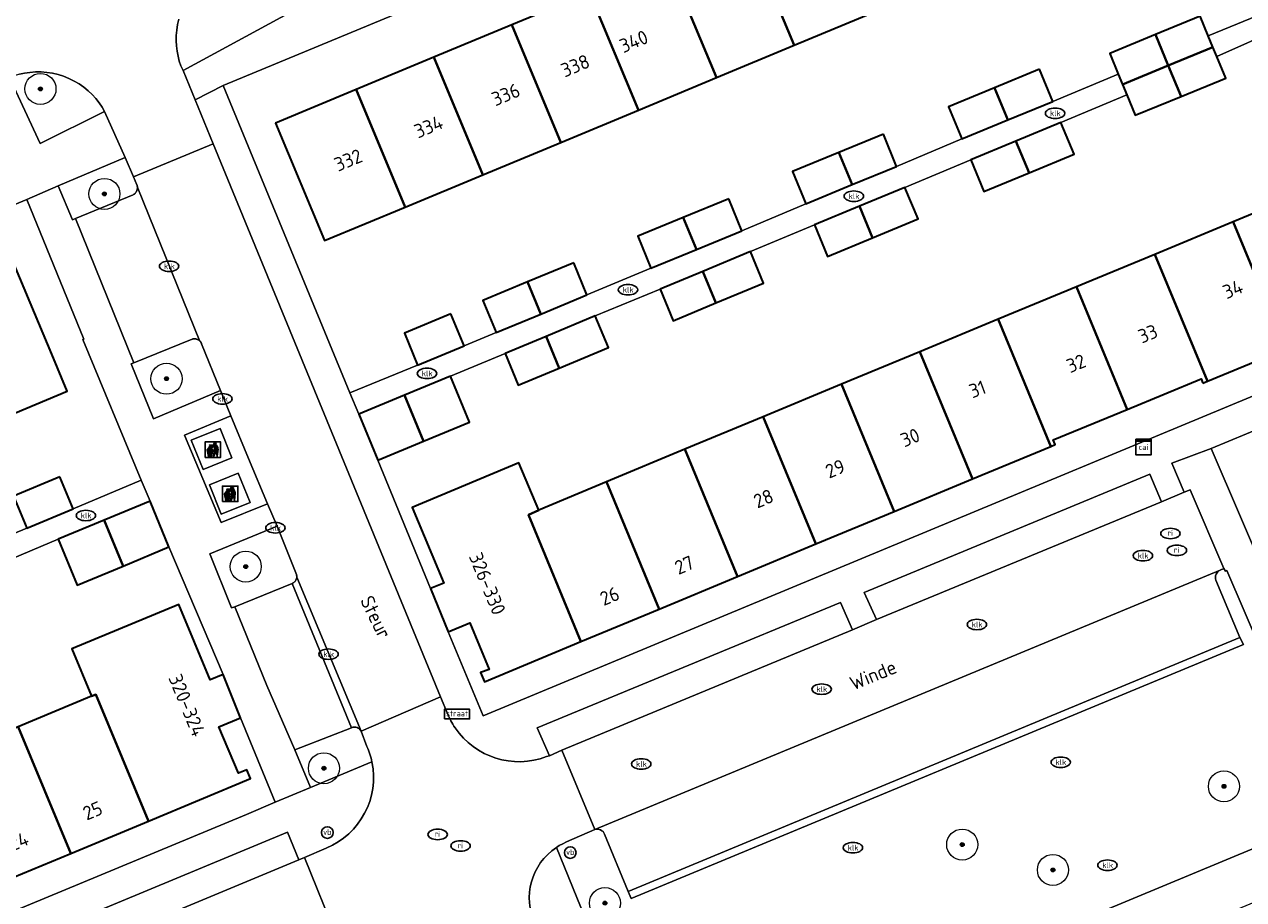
# Model space of a CAD drawing. Header units: metres. Extents: x 103671 to 105190, y 427150 to 429171.
# Tile 117 of 256: x 104458 to 104537, y 427234 to 427290. Entities that reach past the tile are written whole.
import ezdxf
from ezdxf.enums import TextEntityAlignment as Align

# ---------------------------------------------------------------- set-up
doc = ezdxf.new("R2010")
doc.units = ezdxf.units.M
for name, color, linetype, lineweight in [('B-WE-GR-BEPLANTING_CULTUUR_ROOS-GV', 253, 'Continuous', 18), ('B-WE-GR-BOOM-S', 253, 'Continuous', 25), ('B-WE-IE-AFVAL APART PLAATS-S', 253, 'Continuous', 25), ('B-WE-IE-MEUBILAIR-S', 253, 'Continuous', 25), ('B-WE-OG-BEBOUWING-GV', 253, 'Continuous', 35), ('B-WE-OG-BEBOUWING-T18', 7, 'Continuous', 18), ('B-WE-OG-TERREIN_BEGROEID-GV', 253, 'Continuous', 18), ('B-WE-OG-TERREIN_ERF-GV', 253, 'Continuous', 18), ('B-WE-OG-TOPOGRAFIE-T18', 7, 'Continuous', 18), ('B-WE-VH-GESLOTENVERHARDING_ASFALT-GV', 253, 'Continuous', 18), ('B-WE-VH-GESLOTENVERHARDING_BETON-GV', 253, 'Continuous', 18), ('B-WE-VH-OPENVERHARDING-GV', 253, 'Continuous', 18), ('B-WE-VH-OPENVERHARDING_BETONSTRAATSTEEN-GV', 253, 'Continuous', 18), ('B-WE-VH-OPENVERHARDING_TEGEL-GV', 253, 'Continuous', 18)]:
    doc.layers.add(name, color=color, linetype=linetype, lineweight=lineweight)
doc.styles.add('NLCS-ISO', font='NLCS-ISO.ttf')
doc.styles.add('NLCS-ISO-M500-T18', font='NLCS-ISO.ttf', dxfattribs={"height": 0.9})

# ---------------------------------------------------------------- blocks, each defined once
blk = doc.blocks.new('SIE-AFVAL APART PLAATS-SO')
h = blk.add_hatch(color=256)
h.dxf.hatch_style = 1
h.paths.add_polyline_path([(-0.09, 0.07), (-1.76, 0.07, 0.819081), (-1.79, -0.09), (-1.4, -2.19, 0.36153), (-1.37, -2.21), (-0.47, -2.21, 0.36153), (-0.44, -2.19), (-0.05, -0.09, 0.819081)])
h.paths.add_polyline_path([(-0.16, -0.1), (-0.2, -0.33), (-0.49, -0.33), (-0.47, -0.1)], flags=16)
h.paths.add_polyline_path([(-0.55, -0.1), (-0.58, -0.33), (-0.87, -0.33), (-0.87, -0.1)], flags=16)
h.paths.add_polyline_path([(-0.22, -0.42), (-0.27, -0.73), (-0.53, -0.73), (-0.5, -0.42)], flags=16)
h.paths.add_polyline_path([(-0.58, -0.42), (-0.61, -0.73), (-0.87, -0.73), (-0.87, -0.42)], flags=16)
h.paths.add_polyline_path([(-0.95, -0.1), (-0.95, -0.33), (-1.27, -0.33), (-1.29, -0.1)], flags=16)
h.paths.add_polyline_path([(-0.95, -0.42), (-0.95, -0.73), (-1.23, -0.73), (-1.26, -0.42)], flags=16)
h.paths.add_polyline_path([(-0.29, -0.83), (-0.34, -1.09), (-0.56, -1.09), (-0.54, -0.83)], flags=16)
h.paths.add_polyline_path([(-0.62, -0.83), (-0.65, -1.09), (-0.87, -1.09), (-0.87, -0.83)], flags=16)
h.paths.add_polyline_path([(-0.95, -0.83), (-0.95, -1.09), (-1.2, -1.09), (-1.22, -0.83)], flags=16)
h.paths.add_polyline_path([(-1.35, -0.33), (-1.64, -0.33), (-1.69, -0.1), (-1.37, -0.1)], flags=16)
h.paths.add_polyline_path([(-1.34, -0.42), (-1.31, -0.73), (-1.57, -0.73), (-1.63, -0.42)], flags=16)
h.paths.add_polyline_path([(-0.36, -1.18), (-0.41, -1.44), (-0.6, -1.44), (-0.57, -1.18)], flags=16)
h.paths.add_polyline_path([(-0.65, -1.18), (-0.68, -1.44), (-0.87, -1.44), (-0.87, -1.18)], flags=16)
h.paths.add_polyline_path([(-1.3, -0.83), (-1.28, -1.09), (-1.5, -1.09), (-1.55, -0.83)], flags=16)
h.paths.add_polyline_path([(-0.95, -1.18), (-0.95, -1.44), (-1.17, -1.44), (-1.19, -1.18)], flags=16)
h.paths.add_polyline_path([(-0.42, -1.53), (-0.47, -1.79), (-0.63, -1.79), (-0.6, -1.53)], flags=16)
h.paths.add_polyline_path([(-1.27, -1.18), (-1.25, -1.44), (-1.44, -1.44), (-1.49, -1.18)], flags=16)
h.paths.add_polyline_path([(-0.69, -1.53), (-0.71, -1.79), (-0.87, -1.79), (-0.87, -1.53)], flags=16)
h.paths.add_polyline_path([(-0.95, -1.53), (-0.95, -1.79), (-1.13, -1.79), (-1.16, -1.53)], flags=16)
h.paths.add_polyline_path([(-1.24, -1.53), (-1.22, -1.79), (-1.37, -1.79), (-1.42, -1.53)], flags=16)
h.paths.add_polyline_path([(-0.49, -1.89), (-0.53, -2.13), (-0.66, -2.13), (-0.64, -1.89)], flags=16)
h.paths.add_polyline_path([(-0.72, -1.89), (-0.74, -2.13), (-0.87, -2.13), (-0.87, -1.89)], flags=16)
h.paths.add_polyline_path([(-0.95, -1.89), (-0.95, -2.13), (-1.1, -2.13), (-1.12, -1.89)], flags=16)
h.paths.add_polyline_path([(-1.21, -1.89), (-1.18, -2.13), (-1.31, -2.13), (-1.35, -1.89)], flags=16)
h.paths.add_polyline_path([(-0.19, 0.78, -0.01173), (-0.3, 0.78, -0.148797), (-0.42, 1.03, -0.136076), (-0.69, 0.87), (-0.78, 0.85, -0.038293), (-1.14, 0.96), (-1.19, 0.81, -0.243822), (-1.56, 0.45, 0.344326), (-1, 0.22, -0.139345), (-0.6, 0.22, 0.618436), (-0.56, 0.27, -0.441494), (-0.47, 0.44, 0.309048)])
h.paths.add_polyline_path([(-0.49, 0.51, 0.351556), (-0.64, 0.31, 0.121061), (-1.02, 0.29, -0.288745), (-1.45, 0.42, 0.203599), (-1.12, 0.79), (-1.09, 0.87, 0.083075), (-0.28, 0.71, -0.242261)], flags=16)
h.paths.add_polyline_path([(-0.4, 0.79, -0.023345), (-0.63, 0.82, 0.07081), (-0.46, 0.9, 0.059965)], flags=16)
h.paths.add_polyline_path([(1.12, 1.48), (-1.07, 1.48, 0.860559), (-1.08, 1.42), (0.29, 1, -0.146703), (0.53, 0.28, 0.421968), (0.56, 0.25), (1.6, 0.31, 0.450293), (1.63, 0.34, 0.122241)])
h.paths.add_polyline_path([(0.26, 1.93, 1), (1.07, 1.93, 1)])
h.paths.add_polyline_path([(1.65, 0.15, 0.429303), (1.62, 0.18), (0.55, 0.23, 0.38429), (0.51, 0.2), (0.16, -2.16, 0.83726), (0.22, -2.18), (0.99, -0.78, -0.688204), (1.05, -0.78), (1.36, -2.14, 0.84934), (1.42, -2.14)])
for p, q in [((-0.09, 0.07), (-1.76, 0.07)), ((-1.4, -2.19), (-1.79, -0.09)), ((-1.37, -0.1), (-1.69, -0.1)), ((-1.64, -0.33), (-1.69, -0.1)), ((-1.64, -0.33), (-1.35, -0.33)), ((-1.63, -0.42), (-1.34, -0.42)), ((-1.57, -0.73), (-1.63, -0.42)), ((-1.57, -0.73), (-1.31, -0.73)), ((-1.55, -0.83), (-1.3, -0.83)), ((-1.5, -1.09), (-1.55, -0.83)), ((-1.5, -1.09), (-1.28, -1.09)), ((-1.49, -1.18), (-1.27, -1.18)), ((-1.44, -1.44), (-1.49, -1.18)), ((-1.44, -1.44), (-1.25, -1.44)), ((-1.42, -1.53), (-1.24, -1.53)), ((-1.37, -1.79), (-1.42, -1.53)), ((-1.37, -1.79), (-1.22, -1.79)), ((-1.37, -2.21), (-0.47, -2.21)), ((-1.31, -2.13), (-1.35, -1.89)), ((-1.35, -1.89), (-1.21, -1.89)), ((-1.31, -2.13), (-1.18, -2.13)), ((-0.95, -0.1), (-1.29, -0.1)), ((-1.27, -0.33), (-0.95, -0.33)), ((-1.26, -0.42), (-0.95, -0.42)), ((-1.23, -0.73), (-0.95, -0.73)), ((-1.22, -0.83), (-0.95, -0.83)), ((-1.2, -1.09), (-0.95, -1.09)), ((-1.19, -1.18), (-0.95, -1.18)), ((-1.17, -1.44), (-0.95, -1.44)), ((-1.16, -1.53), (-0.95, -1.53)), ((-1.13, -1.79), (-0.95, -1.79)), ((-1.12, -1.89), (-0.95, -1.89)), ((-1.1, -2.13), (-0.95, -2.13)), ((-0.95, -0.1), (-0.95, -0.33)), ((-0.95, -0.42), (-0.95, -0.73)), ((-0.95, -0.83), (-0.95, -1.09)), ((-0.95, -1.18), (-0.95, -1.44)), ((-0.95, -1.53), (-0.95, -1.79)), ((-0.95, -1.89), (-0.95, -2.13)), ((-0.87, -0.1), (-0.87, -0.33)), ((-0.55, -0.1), (-0.87, -0.1)), ((-0.87, -0.33), (-0.58, -0.33)), ((-0.87, -0.42), (-0.87, -0.73)), ((-0.87, -0.42), (-0.58, -0.42)), ((-0.87, -0.73), (-0.61, -0.73)), ((-0.87, -0.83), (-0.62, -0.83)), ((-0.87, -0.83), (-0.87, -1.09)), ((-0.87, -1.09), (-0.65, -1.09)), ((-0.87, -1.18), (-0.65, -1.18)), ((-0.87, -1.18), (-0.87, -1.44)), ((-0.87, -1.44), (-0.68, -1.44)), ((-0.87, -1.53), (-0.69, -1.53)), ((-0.87, -1.53), (-0.87, -1.79)), ((-0.87, -1.79), (-0.71, -1.79)), ((-0.87, -1.89), (-0.87, -2.13)), ((-0.87, -1.89), (-0.72, -1.89)), ((-0.87, -2.13), (-0.74, -2.13)), ((-0.66, -2.13), (-0.53, -2.13)), ((-0.64, -1.89), (-0.49, -1.89)), ((-0.63, -1.79), (-0.47, -1.79)), ((-0.6, -1.44), (-0.41, -1.44)), ((-0.6, -1.53), (-0.42, -1.53)), ((-0.57, -1.18), (-0.36, -1.18)), ((-0.56, -1.09), (-0.34, -1.09)), ((-0.54, -0.83), (-0.29, -0.83)), ((-0.53, -0.73), (-0.27, -0.73)), ((-0.53, -2.13), (-0.49, -1.89)), ((-0.5, -0.42), (-0.22, -0.42)), ((-0.49, -0.33), (-0.2, -0.33)), ((-0.16, -0.1), (-0.47, -0.1)), ((-0.47, -1.79), (-0.42, -1.53)), ((-0.44, -2.19), (-0.05, -0.09)), ((-0.41, -1.44), (-0.36, -1.18)), ((-0.34, -1.09), (-0.29, -0.83)), ((-0.27, -0.73), (-0.22, -0.42)), ((-0.2, -0.33), (-0.16, -0.1))]:
    blk.add_line(p, q)
blk.add_lwpolyline([(-2.5, -2.51), (2.5, -2.51), (2.5, 2.49), (-2.5, 2.49)], close=True)
for points in [[(-0.78, 0.85, -0.038293), (-1.14, 0.96), (-1.19, 0.81, -0.243822), (-1.56, 0.45, 0.344326), (-1, 0.22, -0.139345), (-0.6, 0.22, 0.618436), (-0.56, 0.27, -0.441494), (-0.47, 0.44, 0.309048), (-0.19, 0.78, -0.01173), (-0.3, 0.78, -0.01173)], [(-0.78, 0.85), (-0.69, 0.87, 0.136076), (-0.42, 1.03, 0.156405), (-0.29, 0.77)], [(-0.78, 0.85), (-0.69, 0.87, 0.136076), (-0.42, 1.03, 0.148797), (-0.3, 0.78, 0.148797)], [(-0.63, 0.82, 0.07081), (-0.46, 0.9, 0.059965), (-0.4, 0.79, 0.059965)], [(-0.4, 0.79, -0.023345), (-0.63, 0.82)]]:
    blk.add_lwpolyline(points, format="xyb")
for points in [[(-1.09, 0.87), (-1.12, 0.79, -0.203599), (-1.45, 0.42, 0.288745), (-1.02, 0.29, -0.121061), (-0.64, 0.31, -0.351556), (-0.49, 0.51, 0.242261), (-0.28, 0.71, -0.083075)], [(-1.07, 1.48), (1.12, 1.48, -0.122241), (1.63, 0.34, -0.450293), (1.6, 0.31), (0.56, 0.25, -0.421968), (0.53, 0.28, 0.146703), (0.29, 1), (-1.08, 1.42, -0.860559)], [(0.55, 0.23), (1.62, 0.18, -0.429303), (1.65, 0.15), (1.42, -2.14, -0.84934), (1.36, -2.14), (1.05, -0.78, 0.688204), (0.99, -0.78), (0.22, -2.18, -0.83726), (0.16, -2.16), (0.51, 0.2, -0.38429)]]:
    blk.add_lwpolyline(points, format="xyb", close=True)
for points in [[(-1.35, -0.33), (-1.37, -0.1)], [(-1.31, -0.73), (-1.34, -0.42)], [(-1.28, -1.09), (-1.3, -0.83)], [(-1.27, -0.33), (-1.29, -0.1)], [(-1.25, -1.44), (-1.27, -1.18)], [(-1.23, -0.73), (-1.26, -0.42)], [(-1.22, -1.79), (-1.24, -1.53)], [(-1.2, -1.09), (-1.22, -0.83)], [(-1.18, -2.13), (-1.21, -1.89)], [(-1.17, -1.44), (-1.19, -1.18)], [(-1.18, -2.22), (-1.18, -2.21)], [(-1.13, -1.79), (-1.16, -1.53)], [(-1.1, -2.13), (-1.12, -1.89)], [(-0.74, -2.13), (-0.72, -1.89)], [(-0.71, -1.79), (-0.69, -1.53)], [(-0.68, -1.44), (-0.65, -1.18)], [(-0.66, -2.13), (-0.64, -1.89)], [(-0.65, -1.09), (-0.62, -0.83)], [(-0.63, -1.79), (-0.6, -1.53)], [(-0.61, -0.73), (-0.58, -0.42)], [(-0.6, -1.44), (-0.57, -1.18)], [(-0.58, -0.33), (-0.55, -0.1)], [(-0.56, -1.09), (-0.54, -0.83)], [(-0.53, -0.73), (-0.5, -0.42)], [(-0.49, -0.33), (-0.47, -0.1)]]:
    blk.add_lwpolyline(points)
blk.add_circle((0.66, 1.93), 0.401)
for centre, radius, start, end in [((-1.76, -0.01), 0.0869, 90, 247.281), ((-0.09, -0.01), 0.0869, 292.719, 90), ((-1.37, -2.18), 0.0318, 190.4943, 270), ((-0.47, -2.18), 0.0318, 270, 349.5057)]:
    blk.add_arc(centre, radius, start, end)
blk = doc.blocks.new('SIE-MEUBILAIR_BORD_STRAATNAAM-SO')
blk.add_lwpolyline([(-1.62, -0.62), (1.62, -0.62), (1.62, 0.62), (-1.62, 0.62)], close=True)
at = {"style": 'NLCS-ISO'}
blk.add_text('straat', height=0.75, dxfattribs=at).set_placement((0, 0.08), align=Align.MIDDLE_CENTER)
blk = doc.blocks.new('SIE-MEUBILAIR_KAST_CAI-SO')
for points in [[(-1, 1), (1, 1), (1, 0.84), (-1, 0.84)], [(-1, 0.76), (1, 0.76), (1, -1), (-1, -1)]]:
    blk.add_lwpolyline(points, close=True)
at = {"style": 'NLCS-ISO'}
blk.add_text('cai', height=0.75, dxfattribs=at).set_placement((0, 0), align=Align.MIDDLE_CENTER)
blk = doc.blocks.new('SIE-MEUBILAIR_PAAL_VERKEERSBORD-SO')
blk.add_circle((0, 0), 0.75)
at = {"style": 'NLCS-ISO'}
blk.add_text('vb', height=0.75, dxfattribs=at).set_placement((0, 0.07), align=Align.MIDDLE_CENTER)
blk = doc.blocks.new('SIE-MEUBILAIR_PUT_KOLK-SO')
blk.add_ellipse((0, 0), major_axis=(1.25, 0), ratio=0.54)
at = {"style": 'NLCS-ISO'}
blk.add_text('klk', height=0.75, dxfattribs=at).set_placement((0.03, 0), align=Align.MIDDLE_CENTER)
blk = doc.blocks.new('SIE-MEUBILAIR_PUT_RIOOLPUT-SO')
blk.add_ellipse((0, 0), major_axis=(1.25, 0), ratio=0.54)
at = {"style": 'NLCS-ISO'}
blk.add_text('ri', height=0.75, dxfattribs=at).set_placement((-0.04, 0.07), align=Align.MIDDLE_CENTER)
blk = doc.blocks.new('SGR-BOOM_GBKN-SO')
at = {"linetype": 'ByBlock', "lineweight": 18}
h = blk.add_hatch(color=0, dxfattribs=at)
h.dxf.hatch_style = 1
edge = h.paths.add_edge_path()
edge.add_arc((0, 0), 0.25, 0, 360)
at = {"color": 0, "linetype": 'ByBlock', "lineweight": 18}
for radius in [2, 0.25]:
    blk.add_circle((0, 0), radius, dxfattribs=at)
at = {"color": 0, "linetype": 'ByBlock', "lineweight": 18, "style": 'NLCS-ISO'}
blk.add_attdef('SOORT', (2.5, 0), '', height=1.5, dxfattribs=at)

msp = doc.modelspace()

# ---------------------------------------------------------------- linework, layer by layer
at = {"layer": 'B-WE-GR-BEPLANTING_CULTUUR_ROOS-GV', "flags": 128}
for points in [[(104467.984, 427290.743), (104467.907, 427290.4), (104467.855, 427290.054), (104467.827, 427289.709), (104467.823, 427289.365), (104467.841, 427289.026), (104467.882, 427288.693), (104467.944, 427288.37), (104468.025, 427288.056), (104468.124, 427287.755), (104468.264, 427287.452), (104475.835, 427291.548)], [(104479.119, 427245.126), (104477.675, 427244.562), (104475.471, 427243.701)], [(104480.106, 427243.913), (104479.723, 427244.911)], [(104475.471, 427243.701), (104476.477, 427241.28), (104480.423, 427242.919), (104480.425, 427242.92)]]:
    msp.add_lwpolyline(points, dxfattribs=at)
for points in [[(104459.066, 427282.741), (104463.215, 427284.805), (104463.049, 427285.089), (104462.859, 427285.367), (104462.645, 427285.637), (104462.409, 427285.897), (104462.15, 427286.142), (104461.87, 427286.371), (104461.569, 427286.58), (104461.252, 427286.768), (104460.919, 427286.932), (104460.573, 427287.071), (104460.218, 427287.183), (104459.856, 427287.267), (104459.491, 427287.323), (104459.126, 427287.351), (104458.764, 427287.352), (104458.408, 427287.326), (104458.061, 427287.276), (104457.725, 427287.202), (104457.402, 427287.107), (104457.093, 427286.993)], [(104460.222, 427280.025), (104461.156, 427277.834), (104461.341, 427277.909), (104465.059, 427279.445), (104465.083, 427279.46), (104465.106, 427279.476), (104465.129, 427279.493), (104465.151, 427279.512), (104465.172, 427279.533), (104465.192, 427279.554), (104465.211, 427279.577), (104465.229, 427279.601), (104465.246, 427279.626), (104465.261, 427279.652), (104465.274, 427279.679), (104465.286, 427279.706), (104465.297, 427279.734), (104465.306, 427279.763), (104465.313, 427279.791), (104465.318, 427279.82), (104465.322, 427279.849), (104465.325, 427279.878), (104465.326, 427279.906), (104465.325, 427279.934), (104465.325, 427279.942), (104465.324, 427279.949), (104465.323, 427279.957), (104465.323, 427279.964), (104465.322, 427279.972), (104465.321, 427279.979), (104465.32, 427279.987), (104465.319, 427279.994), (104465.317, 427280.002), (104465.316, 427280.009), (104465.314, 427280.017), (104465.313, 427280.024), (104465.311, 427280.031), (104465.309, 427280.039), (104465.307, 427280.046), (104465.305, 427280.053), (104465.303, 427280.06), (104465.301, 427280.068), (104465.298, 427280.075), (104465.296, 427280.082), (104465.079, 427280.592), (104464.542, 427281.852)], [(104470.682, 427266.831), (104469.462, 427269.85), (104469.458, 427269.859), (104469.454, 427269.868), (104469.45, 427269.877), (104469.446, 427269.886), (104469.441, 427269.895), (104469.437, 427269.904), (104469.432, 427269.913), (104469.427, 427269.922), (104469.422, 427269.93), (104469.416, 427269.939), (104469.411, 427269.947), (104469.405, 427269.955), (104469.399, 427269.964), (104469.393, 427269.972), (104469.387, 427269.979), (104469.381, 427269.987), (104469.374, 427269.995), (104469.368, 427270.002), (104469.361, 427270.01), (104469.354, 427270.017), (104469.335, 427270.035), (104469.315, 427270.053), (104469.293, 427270.07), (104469.271, 427270.085), (104469.247, 427270.1), (104469.222, 427270.113), (104469.197, 427270.125), (104469.171, 427270.136), (104469.144, 427270.145), (104469.117, 427270.153), (104469.089, 427270.159), (104469.061, 427270.164), (104469.033, 427270.167), (104469.005, 427270.168), (104468.977, 427270.168), (104468.949, 427270.166), (104468.922, 427270.163), (104468.895, 427270.158), (104468.869, 427270.152), (104468.843, 427270.145), (104465.093, 427268.63), (104464.922, 427268.56), (104466.366, 427265.024)], [(104531.251, 427259.681), (104530.502, 427261.448), (104512.113, 427253.834), (104512.917, 427252.1)], [(104469.994, 427256.332), (104471.383, 427252.841), (104471.593, 427252.903), (104475.283, 427254.416), (104475.306, 427254.426), (104475.329, 427254.437), (104475.352, 427254.449), (104475.374, 427254.463), (104475.395, 427254.478), (104475.416, 427254.494), (104475.436, 427254.512), (104475.455, 427254.531), (104475.473, 427254.551), (104475.49, 427254.572), (104475.506, 427254.594), (104475.52, 427254.617), (104475.533, 427254.64), (104475.544, 427254.664), (104475.554, 427254.689), (104475.563, 427254.714), (104475.57, 427254.739), (104475.576, 427254.764), (104475.58, 427254.789), (104475.583, 427254.814), (104475.584, 427254.823), (104475.584, 427254.833), (104475.585, 427254.842), (104475.585, 427254.852), (104475.585, 427254.861), (104475.585, 427254.871), (104475.584, 427254.881), (104475.584, 427254.89), (104475.583, 427254.9), (104475.582, 427254.909), (104475.581, 427254.919), (104475.579, 427254.928), (104475.578, 427254.937), (104475.576, 427254.947), (104475.574, 427254.956), (104475.572, 427254.965), (104475.57, 427254.975), (104475.567, 427254.984), (104475.565, 427254.993), (104475.562, 427255.002), (104474.315, 427258.109)], [(104491.86, 427243.313), (104492.65, 427243.678), (104511.365, 427251.435), (104510.595, 427253.199), (104491.073, 427245.114)], [(104475.717, 427236.617), (104474.999, 427238.392), (104433.361, 427221.104), (104434.123, 427219.298)]]:
    msp.add_lwpolyline(points, close=True, dxfattribs=at)
at = {"layer": 'B-WE-GR-BEPLANTING_CULTUUR_ROOS-GV'}
for points in [[(104479.723, 427244.911, 0.411762), (104479.119, 427245.126)], [(104480.425, 427242.92, 0.053366), (104480.106, 427243.913)]]:
    msp.add_lwpolyline(points, format="xyb", dxfattribs=at)
at = {"layer": 'B-WE-OG-BEBOUWING-GV', "flags": 128}
for points in [[(104509.474, 427298.724), (104504.463, 427296.64), (104507.612, 427289.069), (104512.622, 427291.152)], [(104502.601, 427286.985), (104507.612, 427289.069), (104504.463, 427296.64), (104499.452, 427294.556)], [(104499.452, 427294.556), (104494.441, 427292.472), (104497.59, 427284.901), (104502.601, 427286.985)], [(104492.579, 427282.818), (104497.59, 427284.901), (104494.441, 427292.472), (104489.43, 427290.389)], [(104484.419, 427288.305), (104487.568, 427280.734), (104492.579, 427282.818), (104489.43, 427290.389)], [(104534.273, 427289.672), (104533.748, 427290.945), (104530.866, 427289.758), (104531.692, 427287.768), (104534.569, 427288.953)], [(104530.866, 427289.758), (104527.923, 427288.545), (104528.472, 427287.213), (104528.743, 427286.554), (104531.692, 427287.768)], [(104534.817, 427288.351), (104534.569, 427288.953), (104531.692, 427287.768), (104532.518, 427285.777), (104535.39, 427286.96)], [(104479.408, 427286.221), (104482.557, 427278.65), (104487.568, 427280.734), (104484.419, 427288.305)], [(104523.407, 427287.524), (104520.505, 427286.329), (104521.365, 427284.26), (104524.26, 427285.452)], [(104531.692, 427287.768), (104528.743, 427286.554), (104529.025, 427285.87), (104529.565, 427284.56), (104532.518, 427285.777)], [(104474.213, 427284.061), (104477.361, 427276.49), (104482.557, 427278.65), (104479.408, 427286.221)], [(104520.505, 427286.329), (104517.555, 427285.114), (104518.408, 427283.043), (104521.365, 427284.26)], [(104524.788, 427284.098), (104521.89, 427282.897), (104522.733, 427280.865), (104525.63, 427282.066)], [(104513.351, 427283.342), (104510.483, 427282.164), (104511.343, 427280.095), (104514.202, 427281.269)], [(104521.89, 427282.897), (104518.974, 427281.689), (104519.816, 427279.657), (104522.733, 427280.865)], [(104510.483, 427282.164), (104507.5, 427280.939), (104508.351, 427278.867), (104511.343, 427280.095)], [(104514.742, 427279.919), (104511.807, 427278.703), (104512.65, 427276.671), (104515.584, 427277.886)], [(104544.297, 427271.628), (104540.91, 427279.794), (104535.868, 427277.7), (104539.256, 427269.531)], [(104503.395, 427279.189), (104500.467, 427277.985), (104501.327, 427275.916), (104504.247, 427277.117)], [(104511.807, 427278.703), (104508.921, 427277.508), (104509.763, 427275.475), (104512.65, 427276.671)], [(104500.467, 427277.985), (104497.537, 427276.78), (104498.389, 427274.708), (104501.327, 427275.916)], [(104530.824, 427275.608), (104534.214, 427267.435), (104539.256, 427269.531), (104535.868, 427277.7)], [(104456.635, 427276.764), (104451.314, 427274.552), (104454.467, 427266.969), (104455.464, 427264.571), (104460.81, 427266.794), (104459.815, 427269.187)], [(104504.787, 427275.782), (104501.726, 427274.507), (104502.569, 427272.475), (104505.633, 427273.751)], [(104533.925, 427267.314), (104534.214, 427267.435), (104530.824, 427275.608), (104525.781, 427273.516), (104529.055, 427265.623), (104533.817, 427267.589)], [(104493.415, 427275.064), (104490.439, 427273.832), (104491.299, 427271.764), (104494.271, 427272.994)], [(104490.439, 427273.832), (104487.566, 427272.644), (104488.422, 427270.574), (104491.299, 427271.764)], [(104501.726, 427274.507), (104498.974, 427273.36), (104499.82, 427271.33), (104502.569, 427272.475)], [(104529.055, 427265.623), (104525.781, 427273.516), (104520.738, 427271.424), (104524.131, 427263.243), (104524.416, 427263.362), (104524.293, 427263.657)], [(104485.512, 427271.785), (104482.513, 427270.541), (104483.369, 427268.478), (104486.366, 427269.714)], [(104494.804, 427271.646), (104491.64, 427270.32), (104492.483, 427268.289), (104495.654, 427269.617)], [(104520.738, 427271.424), (104515.694, 427269.332), (104519.089, 427261.148), (104524.131, 427263.243)], [(104491.64, 427270.32), (104488.998, 427269.213), (104489.848, 427267.185), (104492.483, 427268.289)], [(104510.651, 427267.24), (104514.047, 427259.052), (104519.089, 427261.148), (104515.694, 427269.332)], [(104485.487, 427267.766), (104482.531, 427266.543), (104483.755, 427263.586), (104486.711, 427264.809)], [(104510.651, 427267.24), (104505.608, 427265.148), (104509.006, 427256.956), (104514.047, 427259.052)], [(104482.531, 427266.543), (104479.575, 427265.319), (104480.798, 427262.363), (104483.755, 427263.586)], [(104503.964, 427254.86), (104509.006, 427256.956), (104505.608, 427265.148), (104500.564, 427263.057)], [(104500.564, 427263.057), (104495.525, 427260.955), (104498.922, 427252.764), (104503.964, 427254.86)], [(104490.503, 427258.84), (104491.161, 427259.132), (104489.889, 427262.177), (104483.015, 427259.305), (104485.047, 427254.441), (104484.203, 427254.089), (104485.339, 427251.301), (104486.736, 427251.877), (104487.971, 427248.882), (104487.423, 427248.673), (104487.663, 427248.084), (104493.88, 427250.668)], [(104460.342, 427261.29), (104457.347, 427260.043), (104458.209, 427257.98), (104461.2, 427259.23)], [(104495.525, 427260.955), (104491.161, 427259.132), (104490.503, 427258.84), (104493.88, 427250.668), (104498.922, 427252.764)], [(104466.139, 427259.709), (104463.182, 427258.485), (104464.401, 427255.539), (104467.358, 427256.763)], [(104463.182, 427258.485), (104460.224, 427257.26), (104461.444, 427254.314), (104464.401, 427255.539)], [(104470.841, 427248.553), (104470.012, 427248.2), (104467.996, 427253.059), (104461.115, 427250.204), (104462.379, 427247.156), (104462.641, 427247.271), (104466.033, 427239.11), (104472.616, 427241.845), (104472.379, 427242.42), (104471.827, 427242.189), (104470.574, 427245.177), (104471.964, 427245.76)], [(104462.641, 427247.271), (104462.379, 427247.156), (104457.646, 427245.192), (104461.037, 427237.035), (104466.033, 427239.11)], [(104457.646, 427245.192), (104452.65, 427243.118), (104456.041, 427234.959), (104461.037, 427237.035)]]:
    msp.add_lwpolyline(points, close=True, dxfattribs=at)
at = {"layer": 'B-WE-OG-TERREIN_BEGROEID-GV', "flags": 128}
msp.add_lwpolyline([(104562.621, 427274.91), (104556.677, 427272.441), (104536.734, 427264.046), (104534.453, 427263.11), (104544.16, 427240.509), (104546.304, 427241.745), (104547.413, 427242.469), (104547.975, 427242.725), (104549.809, 427244.123), (104552.593, 427246.481), (104555.35, 427248.944), (104558.086, 427252.06), (104560.56, 427255.379), (104562.528, 427258.113), (104564.153, 427260.267), (104565.962, 427262.597), (104567.107, 427264.11), (104563.868, 427271.907)], close=True, dxfattribs=at)
for points in [[(104494.771, 427238.567), (104492.959, 427237.767), (104492.719, 427237.658), (104492.487, 427237.533), (104492.298, 427237.413), (104498.816, 427221.428), (104527.256, 427233.234), (104537.333, 427237.405), (104541.577, 427239.244), (104542.214, 427239.52), (104535.469, 427255.243), (104535.382, 427255.201), (104535.281, 427255.374), (104535.039, 427255.273)], [(104534.764, 427254.625), (104536.298, 427250.94), (104536.542, 427250.489), (104497.113, 427234.129), (104496.927, 427234.579), (104495.405, 427238.265)]]:
    msp.add_lwpolyline(points, dxfattribs=at)
at = {"layer": 'B-WE-OG-TERREIN_BEGROEID-GV'}
for points in [[(104535.039, 427255.273, 0.402316), (104534.764, 427254.625)], [(104495.405, 427238.265, 0.406283), (104494.771, 427238.567)]]:
    msp.add_lwpolyline(points, format="xyb", dxfattribs=at)
at = {"layer": 'B-WE-OG-TERREIN_ERF-GV', "flags": 128}
for points in [[(104493.181, 427295.752), (104470.858, 427286.486), (104479.009, 427266.68), (104483.369, 427268.478), (104482.513, 427270.541), (104485.512, 427271.785), (104486.366, 427269.714), (104488.422, 427270.574), (104487.566, 427272.644), (104490.439, 427273.832), (104493.415, 427275.064), (104494.271, 427272.994), (104498.389, 427274.708), (104497.537, 427276.78), (104500.467, 427277.985), (104503.395, 427279.189), (104504.247, 427277.117), (104508.351, 427278.867), (104507.5, 427280.939), (104510.483, 427282.164), (104513.351, 427283.342), (104514.202, 427281.269), (104518.408, 427283.043), (104517.555, 427285.114), (104520.505, 427286.329), (104523.407, 427287.524), (104524.26, 427285.452), (104528.472, 427287.213), (104527.923, 427288.545), (104530.866, 427289.758), (104533.748, 427290.945), (104534.273, 427289.672), (104538.405, 427291.374)], [(104512.622, 427291.152), (104507.612, 427289.069), (104502.601, 427286.985), (104497.59, 427284.901), (104492.579, 427282.818), (104487.568, 427280.734), (104482.557, 427278.65), (104477.361, 427276.49), (104474.213, 427284.061), (104479.408, 427286.221), (104484.419, 427288.305), (104489.43, 427290.389), (104494.441, 427292.472)], [(104538.965, 427290.186), (104534.817, 427288.351), (104535.39, 427286.96), (104532.518, 427285.777), (104529.565, 427284.56), (104529.025, 427285.87), (104524.788, 427284.098), (104525.63, 427282.066), (104522.733, 427280.865), (104519.816, 427279.657), (104518.974, 427281.689), (104514.742, 427279.919), (104515.584, 427277.886), (104512.65, 427276.671), (104509.763, 427275.475), (104508.921, 427277.508), (104504.787, 427275.782), (104505.633, 427273.751), (104502.569, 427272.475), (104499.82, 427271.33), (104498.974, 427273.36), (104494.804, 427271.646), (104495.654, 427269.617), (104492.483, 427268.289), (104489.848, 427267.185), (104488.998, 427269.213), (104485.487, 427267.766), (104486.711, 427264.809), (104483.755, 427263.586), (104480.798, 427262.363), (104484.203, 427254.089), (104485.047, 427254.441), (104483.015, 427259.305), (104489.889, 427262.177), (104491.161, 427259.132), (104495.525, 427260.955), (104500.564, 427263.057), (104505.608, 427265.148), (104510.651, 427267.24), (104515.694, 427269.332), (104520.738, 427271.424), (104525.781, 427273.516), (104530.824, 427275.608), (104535.868, 427277.7), (104540.91, 427279.794)], [(104456.165, 427257.128), (104458.209, 427257.98), (104457.347, 427260.043), (104460.342, 427261.29), (104461.2, 427259.23), (104465.572, 427261.069), (104461.82, 427270.124), (104461.885, 427270.151), (104458.208, 427279.15), (104374.961, 427244.532)], [(104456.635, 427276.764), (104459.815, 427269.187), (104460.81, 427266.794), (104455.464, 427264.571)], [(104539.256, 427269.531), (104534.214, 427267.435), (104533.925, 427267.314), (104533.817, 427267.589), (104529.055, 427265.623), (104524.293, 427263.657), (104524.416, 427263.362), (104524.131, 427263.243), (104519.089, 427261.148), (104514.047, 427259.052), (104509.006, 427256.956), (104503.964, 427254.86), (104498.922, 427252.764), (104493.88, 427250.668), (104487.663, 427248.084), (104487.423, 427248.673), (104487.971, 427248.882), (104486.736, 427251.877), (104485.339, 427251.301), (104487.579, 427245.893), (104491.149, 427247.376), (104560.574, 427276.212)], [(104457.646, 427245.192), (104462.379, 427247.156), (104461.115, 427250.204), (104467.996, 427253.059), (104470.012, 427248.2), (104470.841, 427248.553), (104467.358, 427256.763), (104464.401, 427255.539), (104461.444, 427254.314), (104460.224, 427257.26), (104456.737, 427255.793)], [(104347.653, 427187.758), (104472.349, 427239.53), (104474.194, 427240.331), (104471.964, 427245.76), (104470.574, 427245.177), (104471.827, 427242.189), (104472.379, 427242.42), (104472.616, 427241.845), (104466.033, 427239.11), (104461.037, 427237.035), (104456.041, 427234.959)]]:
    msp.add_lwpolyline(points, dxfattribs=at)
at = {"layer": 'B-WE-VH-GESLOTENVERHARDING_ASFALT-GV', "flags": 128}
msp.add_lwpolyline([(104402.336, 427177.858), (104494.006, 427215.931), (104497.23, 427217.27), (104542.914, 427236.244), (104541.577, 427239.244), (104537.333, 427237.405), (104527.256, 427233.234), (104498.816, 427221.428), (104492.298, 427237.413)], dxfattribs=at)
at = {"layer": 'B-WE-VH-GESLOTENVERHARDING_ASFALT-GV'}
msp.add_lwpolyline([(104492.298, 427237.413, 0.374426), (104490.939, 427232.484)], format="xyb", dxfattribs=at)
at = {"layer": 'B-WE-VH-GESLOTENVERHARDING_BETON-GV', "flags": 128}
for points in [[(104470.646, 427264.391), (104468.792, 427263.641), (104469.555, 427261.754), (104471.409, 427262.504)], [(104471.811, 427261.52), (104469.957, 427260.77), (104470.721, 427258.883), (104472.575, 427259.633)]]:
    msp.add_lwpolyline(points, close=True, dxfattribs=at)
at = {"layer": 'B-WE-VH-OPENVERHARDING-GV', "flags": 128}
for points in [[(104538.405, 427291.374), (104534.273, 427289.672), (104534.569, 427288.953), (104534.817, 427288.351), (104538.965, 427290.186), (104541.866, 427291.392), (104544.783, 427292.605), (104550.657, 427295.046), (104553.611, 427296.275), (104553.085, 427297.423), (104549.314, 427295.869), (104546.283, 427294.62), (104544.255, 427293.784), (104541.33, 427292.579)], [(104474.315, 427258.109), (104473.705, 427259.551), (104470.714, 427258.341), (104468.36, 427263.963), (104471.345, 427265.213), (104470.682, 427266.831), (104466.366, 427265.024), (104464.922, 427268.56), (104465.093, 427268.63), (104461.341, 427277.909), (104461.156, 427277.834), (104460.222, 427280.025), (104458.208, 427279.15), (104461.885, 427270.151), (104461.82, 427270.124), (104465.572, 427261.069), (104466.139, 427259.709), (104467.358, 427256.763), (104470.841, 427248.553), (104471.964, 427245.76), (104474.194, 427240.331), (104476.477, 427241.28), (104475.471, 427243.701), (104473.661, 427247.836), (104471.593, 427252.903), (104471.383, 427252.841), (104469.994, 427256.332)], [(104492.65, 427243.678), (104494.771, 427238.567), (104535.039, 427255.273), (104535.281, 427255.374), (104533.113, 427260.454), (104532.71, 427260.287), (104531.251, 427259.681), (104512.917, 427252.1), (104511.365, 427251.435)], [(104475.283, 427254.416), (104471.593, 427252.903), (104473.661, 427247.836), (104475.471, 427243.701), (104477.675, 427244.562), (104479.119, 427245.126)]]:
    msp.add_lwpolyline(points, close=True, dxfattribs=at)
for points in [[(104475.835, 427291.548), (104468.264, 427287.452), (104469.04, 427285.562), (104470.858, 427286.486), (104493.181, 427295.752)], [(104457.725, 427287.202), (104458.061, 427287.276), (104458.408, 427287.326), (104458.764, 427287.352), (104459.126, 427287.351), (104459.491, 427287.323), (104459.856, 427287.267), (104460.218, 427287.183), (104460.573, 427287.071), (104460.919, 427286.932), (104461.252, 427286.768), (104461.569, 427286.58), (104461.87, 427286.371), (104462.15, 427286.142), (104462.409, 427285.897), (104462.645, 427285.637), (104462.859, 427285.367), (104463.049, 427285.089), (104463.215, 427284.805), (104464.542, 427281.852), (104465.079, 427280.592), (104470.205, 427282.722), (104469.04, 427285.562), (104468.264, 427287.452), (104468.124, 427287.755), (104468.025, 427288.056), (104467.944, 427288.37), (104467.882, 427288.693), (104467.841, 427289.026), (104467.823, 427289.365), (104467.827, 427289.709), (104467.855, 427290.054), (104467.907, 427290.4), (104467.984, 427290.743)], [(104374.961, 427244.532), (104458.208, 427279.15), (104460.222, 427280.025), (104464.542, 427281.852), (104463.215, 427284.805), (104459.066, 427282.741), (104457.093, 427286.993)], [(104479.723, 427244.911), (104475.583, 427254.814), (104475.58, 427254.789), (104475.576, 427254.764), (104475.57, 427254.739), (104475.563, 427254.714), (104475.554, 427254.689), (104475.544, 427254.664), (104475.533, 427254.64), (104475.52, 427254.617), (104475.506, 427254.594), (104475.49, 427254.572), (104475.473, 427254.551), (104475.455, 427254.531), (104475.436, 427254.512), (104475.416, 427254.494), (104475.395, 427254.478), (104475.374, 427254.463), (104475.352, 427254.449), (104475.329, 427254.437), (104475.306, 427254.426), (104475.283, 427254.416)], [(104475.283, 427254.416), (104479.119, 427245.126)]]:
    msp.add_lwpolyline(points, dxfattribs=at)
at = {"layer": 'B-WE-VH-OPENVERHARDING-GV'}
msp.add_lwpolyline([(104479.119, 427245.126, -0.411762), (104479.723, 427244.911)], format="xyb", dxfattribs=at)
at = {"layer": 'B-WE-VH-OPENVERHARDING_BETONSTRAATSTEEN-GV', "flags": 128}
for points in [[(104563.814, 427277.747), (104563.587, 427277.653), (104563.36, 427277.558), (104561.699, 427276.679), (104560.574, 427276.212), (104491.149, 427247.376), (104487.579, 427245.893), (104485.339, 427251.301), (104484.203, 427254.089), (104480.798, 427262.363), (104479.575, 427265.319), (104479.009, 427266.68), (104470.858, 427286.486), (104469.04, 427285.562), (104470.205, 427282.722), (104484.838, 427247.123), (104485.286, 427246.051)], [(104491.664, 427243.267), (104491.86, 427243.313), (104491.073, 427245.114), (104510.595, 427253.199), (104511.365, 427251.435), (104512.917, 427252.1), (104512.113, 427253.834), (104530.502, 427261.448), (104531.251, 427259.681), (104532.71, 427260.287), (104531.913, 427262.157), (104534.453, 427263.11), (104536.734, 427264.046), (104556.677, 427272.441), (104562.621, 427274.91), (104564.644, 427275.75), (104563.814, 427277.747)], [(104535.039, 427255.273), (104494.771, 427238.567)], [(104536.298, 427250.94), (104534.764, 427254.625)], [(104495.405, 427238.265), (104496.927, 427234.579), (104536.298, 427250.94)], [(104485.286, 427246.051), (104484.838, 427247.123), (104479.723, 427244.911), (104480.106, 427243.913)], [(104492.298, 427237.413), (104492.487, 427237.533), (104492.719, 427237.658), (104492.959, 427237.767), (104494.771, 427238.567), (104492.65, 427243.678), (104491.86, 427243.313), (104491.664, 427243.267)], [(104477.478, 427237.371), (104476.08, 427236.769), (104478.169, 427231.626), (104480.647, 427232.628)]]:
    msp.add_lwpolyline(points, dxfattribs=at)
for points in [[(104470.682, 427266.831), (104471.345, 427265.213), (104472.469, 427262.47), (104473.705, 427259.551), (104474.315, 427258.109), (104475.562, 427255.002), (104475.565, 427254.993), (104475.567, 427254.984), (104475.57, 427254.975), (104475.572, 427254.965), (104475.574, 427254.956), (104475.576, 427254.947), (104475.578, 427254.937), (104475.579, 427254.928), (104475.581, 427254.919), (104475.582, 427254.909), (104475.583, 427254.9), (104475.584, 427254.89), (104475.584, 427254.881), (104475.585, 427254.871), (104475.585, 427254.861), (104475.585, 427254.852), (104475.585, 427254.842), (104475.584, 427254.833), (104475.584, 427254.823), (104475.583, 427254.814), (104479.723, 427244.911), (104484.838, 427247.123), (104470.205, 427282.722), (104465.079, 427280.592), (104465.296, 427280.082), (104465.298, 427280.075), (104465.301, 427280.068), (104465.303, 427280.06), (104465.305, 427280.053), (104465.307, 427280.046), (104465.309, 427280.039), (104465.311, 427280.031), (104465.313, 427280.024), (104465.314, 427280.017), (104465.316, 427280.009), (104465.317, 427280.002), (104465.319, 427279.994), (104465.32, 427279.987), (104465.321, 427279.979), (104465.322, 427279.972), (104465.323, 427279.964), (104465.323, 427279.957), (104465.324, 427279.949), (104465.325, 427279.942), (104465.325, 427279.934), (104465.349, 427279.875), (104469.332, 427270.07), (104469.354, 427270.017), (104469.361, 427270.01), (104469.368, 427270.002), (104469.374, 427269.995), (104469.381, 427269.987), (104469.387, 427269.979), (104469.393, 427269.972), (104469.399, 427269.964), (104469.405, 427269.955), (104469.411, 427269.947), (104469.416, 427269.939), (104469.422, 427269.93), (104469.427, 427269.922), (104469.432, 427269.913), (104469.437, 427269.904), (104469.441, 427269.895), (104469.446, 427269.886), (104469.45, 427269.877), (104469.454, 427269.868), (104469.458, 427269.859), (104469.462, 427269.85)], [(104461.341, 427277.909), (104465.093, 427268.63), (104468.843, 427270.145), (104468.869, 427270.152), (104468.895, 427270.158), (104468.922, 427270.163), (104468.949, 427270.166), (104468.977, 427270.168), (104469.005, 427270.168), (104469.033, 427270.167), (104469.061, 427270.164), (104469.089, 427270.159), (104469.117, 427270.153), (104469.144, 427270.145), (104469.171, 427270.136), (104469.197, 427270.125), (104469.222, 427270.113), (104469.247, 427270.1), (104469.271, 427270.085), (104469.293, 427270.07), (104469.315, 427270.053), (104469.335, 427270.035), (104469.354, 427270.017), (104469.332, 427270.07), (104465.349, 427279.875), (104465.325, 427279.934), (104465.326, 427279.906), (104465.325, 427279.878), (104465.322, 427279.849), (104465.318, 427279.82), (104465.313, 427279.791), (104465.306, 427279.763), (104465.297, 427279.734), (104465.286, 427279.706), (104465.274, 427279.679), (104465.261, 427279.652), (104465.246, 427279.626), (104465.229, 427279.601), (104465.211, 427279.577), (104465.192, 427279.554), (104465.172, 427279.533), (104465.151, 427279.512), (104465.129, 427279.493), (104465.106, 427279.476), (104465.083, 427279.46), (104465.059, 427279.445)], [(104472.469, 427262.47), (104471.345, 427265.213), (104468.36, 427263.963), (104470.714, 427258.341), (104473.705, 427259.551)], [(104470.646, 427264.391), (104471.409, 427262.504), (104469.555, 427261.754), (104468.792, 427263.641)], [(104471.811, 427261.52), (104472.575, 427259.633), (104470.721, 427258.883), (104469.957, 427260.77)], [(104403.197, 427200.471), (104438.806, 427215.257), (104440.219, 427215.854), (104478.169, 427231.626), (104476.08, 427236.769), (104475.717, 427236.617), (104434.123, 427219.298), (104432.772, 427218.745), (104412.357, 427210.289), (104410.979, 427209.725), (104388.758, 427200.48), (104387.4, 427199.9), (104360.334, 427188.666), (104362.433, 427183.585), (104363.613, 427184.062), (104401.789, 427199.887)]]:
    msp.add_lwpolyline(points, close=True, dxfattribs=at)
at = {"layer": 'B-WE-VH-OPENVERHARDING_BETONSTRAATSTEEN-GV'}
for points in [[(104534.764, 427254.625, -0.402316), (104535.039, 427255.273)], [(104485.779, 427245.121, -0.052699), (104485.286, 427246.051)], [(104485.286, 427246.051, 0.052699), (104485.779, 427245.121)], [(104491.664, 427243.267, -0.349165), (104485.779, 427245.121)], [(104485.779, 427245.121, 0.349165), (104491.664, 427243.267)], [(104480.106, 427243.913, -0.053366), (104480.425, 427242.92)], [(104480.425, 427242.92, -0.361245), (104477.478, 427237.371)], [(104494.771, 427238.567, -0.406283), (104495.405, 427238.265)], [(104490.939, 427232.484, -0.374426), (104492.298, 427237.413)]]:
    msp.add_lwpolyline(points, format="xyb", dxfattribs=at)
at = {"layer": 'B-WE-VH-OPENVERHARDING_TEGEL-GV', "flags": 128}
for points in [[(104514.742, 427279.919), (104518.974, 427281.689), (104521.89, 427282.897), (104524.788, 427284.098), (104529.025, 427285.87), (104528.743, 427286.554), (104528.472, 427287.213), (104524.26, 427285.452), (104521.365, 427284.26), (104518.408, 427283.043), (104514.202, 427281.269), (104511.343, 427280.095), (104508.351, 427278.867), (104504.247, 427277.117), (104501.327, 427275.916), (104498.389, 427274.708), (104494.271, 427272.994), (104491.299, 427271.764), (104488.422, 427270.574), (104486.366, 427269.714), (104483.369, 427268.478), (104479.009, 427266.68), (104479.575, 427265.319), (104482.531, 427266.543), (104485.487, 427267.766), (104488.998, 427269.213), (104491.64, 427270.32), (104494.804, 427271.646), (104498.974, 427273.36), (104501.726, 427274.507), (104504.787, 427275.782), (104508.921, 427277.508), (104511.807, 427278.703)], [(104542.214, 427239.52), (104544.16, 427240.509), (104534.453, 427263.11), (104531.913, 427262.157), (104532.71, 427260.287), (104533.113, 427260.454), (104535.281, 427255.374), (104535.382, 427255.201), (104535.469, 427255.243)], [(104536.298, 427250.94), (104496.927, 427234.579), (104497.113, 427234.129), (104536.542, 427250.489)]]:
    msp.add_lwpolyline(points, close=True, dxfattribs=at)
for points in [[(104456.737, 427255.793), (104460.224, 427257.26), (104463.182, 427258.485), (104466.139, 427259.709), (104465.572, 427261.069), (104461.2, 427259.23), (104458.209, 427257.98), (104456.165, 427257.128)], [(104480.425, 427242.92), (104480.423, 427242.919), (104476.477, 427241.28), (104474.194, 427240.331), (104472.349, 427239.53), (104347.653, 427187.758), (104341.068, 427203.927), (104339.163, 427203.049), (104346.19, 427186.337), (104335.309, 427193.234)], [(104363.613, 427184.062), (104362.433, 427183.585), (104360.334, 427188.666), (104359.523, 427190.402), (104386.664, 427201.703), (104387.4, 427199.9), (104388.758, 427200.48), (104388.027, 427202.253), (104410.234, 427211.483), (104410.979, 427209.725), (104412.357, 427210.289), (104411.609, 427212.045), (104432.002, 427220.524), (104432.772, 427218.745), (104434.123, 427219.298), (104433.361, 427221.104), (104474.999, 427238.392), (104475.717, 427236.617), (104476.08, 427236.769), (104477.478, 427237.371)]]:
    msp.add_lwpolyline(points, dxfattribs=at)
at = {"layer": 'B-WE-VH-OPENVERHARDING_TEGEL-GV'}
msp.add_lwpolyline([(104477.478, 427237.371, 0.361245), (104480.425, 427242.92)], format="xyb", dxfattribs=at)

# ---------------------------------------------------------------- block references
at = {"layer": 'B-WE-GR-BOOM-S', "xscale": 0.5, "yscale": 0.5, "zscale": 0.5}
for p in [(104459.084, 427286.259), (104463.2, 427279.5), (104467.2, 427267.6), (104472.3, 427255.5), (104477.334, 427242.515), (104535.28, 427241.35), (104518.428, 427237.6), (104524.269, 427235.966), (104495.425, 427233.831)]:
    msp.add_blockref('SGR-BOOM_GBKN-SO', p, dxfattribs=at)
at = {"layer": 'B-WE-IE-AFVAL APART PLAATS-S', "xscale": 0.2, "yscale": 0.2, "zscale": 0.2}
for p in [(104470.185, 427263.032), (104471.295, 427260.189)]:
    msp.add_blockref('SIE-AFVAL APART PLAATS-SO', p, dxfattribs=at)
at = {"layer": 'B-WE-IE-MEUBILAIR-S', "xscale": 0.5, "yscale": 0.5, "zscale": 0.5}
for name, p in [('SIE-MEUBILAIR_PUT_KOLK-SO', (104524.41, 427284.69)), ('SIE-MEUBILAIR_PUT_KOLK-SO', (104511.45, 427279.35)), ('SIE-MEUBILAIR_PUT_KOLK-SO', (104467.37, 427274.84)), ('SIE-MEUBILAIR_PUT_KOLK-SO', (104496.91, 427273.33)), ('SIE-MEUBILAIR_PUT_KOLK-SO', (104483.97, 427267.94)), ('SIE-MEUBILAIR_PUT_KOLK-SO', (104470.8, 427266.3)), ('SIE-MEUBILAIR_KAST_CAI-SO', (104530.101, 427263.199)), ('SIE-MEUBILAIR_PUT_KOLK-SO', (104462.01, 427258.79)), ('SIE-MEUBILAIR_PUT_KOLK-SO', (104474.21, 427258)), ('SIE-MEUBILAIR_PUT_RIOOLPUT-SO', (104531.835, 427257.632)), ('SIE-MEUBILAIR_PUT_KOLK-SO', (104530.063, 427256.205)), ('SIE-MEUBILAIR_PUT_RIOOLPUT-SO', (104532.249, 427256.547)), ('SIE-MEUBILAIR_PUT_KOLK-SO', (104519.374, 427251.771)), ('SIE-MEUBILAIR_PUT_KOLK-SO', (104477.63, 427249.86)), ('SIE-MEUBILAIR_PUT_KOLK-SO', (104509.378, 427247.607)), ('SIE-MEUBILAIR_BORD_STRAATNAAM-SO', (104485.9, 427246.002)), ('SIE-MEUBILAIR_PUT_KOLK-SO', (104524.77, 427242.9)), ('SIE-MEUBILAIR_PUT_KOLK-SO', (104497.764, 427242.79)), ('SIE-MEUBILAIR_PAAL_VERKEERSBORD-SO', (104477.555, 427238.373)), ('SIE-MEUBILAIR_PUT_RIOOLPUT-SO', (104484.657, 427238.253)), ('SIE-MEUBILAIR_PUT_RIOOLPUT-SO', (104486.134, 427237.514)), ('SIE-MEUBILAIR_PUT_KOLK-SO', (104511.39, 427237.4)), ('SIE-MEUBILAIR_PAAL_VERKEERSBORD-SO', (104493.195, 427237.082)), ('SIE-MEUBILAIR_PUT_KOLK-SO', (104527.78, 427236.27))]:
    msp.add_blockref(name, p, dxfattribs=at)

# ---------------------------------------------------------------- texts
at = {"layer": 'B-WE-OG-BEBOUWING-T18', "style": 'NLCS-ISO-M500-T18'}
for s, rotation, p in [('340', 22.6, (104497.282, 427289.321)), ('338', 22.6, (104493.517, 427287.756)), ('336', 22.6, (104489.043, 427285.896)), ('334', 22.6, (104484.071, 427283.828)), ('332', 22.6, (104478.898, 427281.677)), ('34', 22.5, (104535.85, 427273.362)), ('33', 22.4, (104530.381, 427270.498)), ('32', 22.4, (104525.757, 427268.589)), ('31', 20.1, (104519.412, 427266.928)), ('30', 22.6, (104515.078, 427263.812)), ('29', 22.6, (104510.249, 427261.805)), ('28', 22.6, (104505.632, 427259.885)), ('326-330', 292.4, (104487.858, 427254.403)), ('27', 22.6, (104500.533, 427255.6)), ('26', 22.6, (104495.73, 427253.603)), ('320-324', 292.5, (104468.522, 427246.572)), ('25', 22.6, (104462.442, 427239.784)), ('24', 22.6, (104457.68, 427237.806))]:
    msp.add_text(s, height=0.9, rotation=rotation, dxfattribs=at).set_placement(p, align=Align.MIDDLE)
at = {"layer": 'B-WE-OG-TOPOGRAFIE-T18', "style": 'NLCS-ISO-M500-T18'}
for s, rotation, p in [('Steur', 296.2, (104480.673, 427252.248)), ('Winde', 22.4, (104512.688, 427248.519))]:
    msp.add_text(s, height=0.9, rotation=rotation, dxfattribs=at).set_placement(p, align=Align.MIDDLE)

doc.saveas('drawing.dxf')
